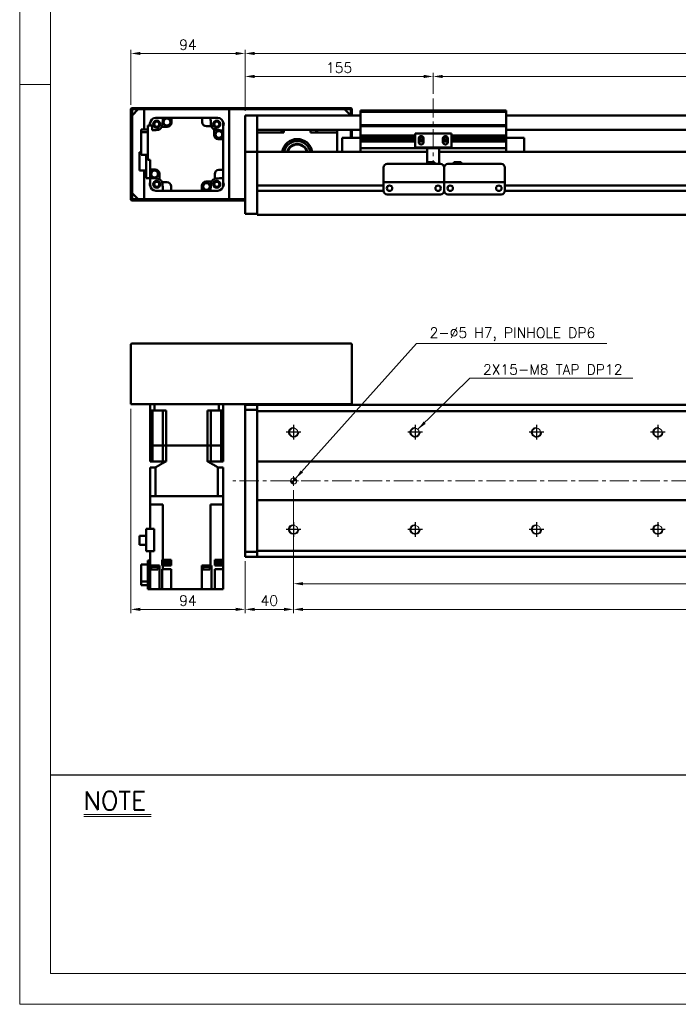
# Model space of a CAD drawing. Header units: millimetres. Extents: x 46891 to 50687, y 6223 to 10043.
# Tile 1 of 6: x 48547 to 49089, y 8529 to 9339. Entities that reach past the tile are written whole.
import ezdxf

# ---------------------------------------------------------------- set-up
doc = ezdxf.new("R2010")
doc.units = ezdxf.units.MM
doc.header["$LTSCALE"] = 0.5
doc.linetypes.add('CENTER', pattern=[50.8, 31.75, -6.35, 6.35, -6.35])
doc.layers.get('0').update_dxf_attribs({"lineweight": 20})
for name, color, linetype, lineweight in [('1', 1, 'CENTER', 13), ('4', 4, 'Continuous', 13), ('외형선(ISO)', 7, 'Continuous', 50)]:
    doc.layers.add(name, color=color, linetype=linetype, lineweight=lineweight)
for name, color, linetype in [('3', 3, 'Continuous'), ('C', 1, 'CENTER'), ('DIM', 4, 'Continuous')]:
    doc.layers.add(name, color=color, linetype=linetype)
doc.styles.add('DSR TEXT', font='romans.shx', dxfattribs={"bigfont": 'whgtxt.shx'})
doc.styles.get("Standard").update_dxf_attribs({"font": 'romans.shx', "bigfont": 'whgtxt.shx'})
doc.dimstyles.new('DSR', dxfattribs={"dimscale": 2, "dimtxt": 3, "dimasz": 3, "dimexe": 0.5, "dimexo": 0.5, "dimgap": 0.5, "dimtad": 1, "dimdsep": 46, "dimtxsty": 'Standard', "dimcen": 2.5, "dimclrd": 4, "dimclre": 4, "dimclrt": 2, "dimadec": 0, "dimazin": 2, "dimtfac": 1, "dimtmove": 0, "dimatfit": 3, "dimfxl": 0, "dimlwd": -1, "dimlwe": -1, "dimarcsym": 0})

# ---------------------------------------------------------------- blocks, each defined once
blk = doc.blocks.new('A$C13F00394')
for p, q in [((-202.34, 25.67), (-191.42, 25.67)), ((-202.34, 25.3), (-191.42, 25.3))]:
    blk.add_line(p, q)
at = {"layer": '3'}
blk.add_line((0, 32), (-207.68, 32), dxfattribs=at)
at = {"layer": '4', "color": 0, "style": 'DSR TEXT'}
blk.add_text('NOTE', height=3, dxfattribs=at).set_placement((-202.39, 26.38))
blk = doc.blocks.new('A$C1C1952E1')
at = {"color": 1}
blk.add_lwpolyline([(0, 0), (420, 0), (420, 297), (0, 297)], close=True, dxfattribs=at)
at = {"color": 3}
blk.add_lwpolyline([(5, 5), (415, 5), (415, 292), (5, 292)], close=True, dxfattribs=at)
blk = doc.blocks.new('*D84')
at = {"color": 1, "linetype": 'ByBlock'}
for p, q in [((48732.25, 9264.16), (48732.25, 9295.56)), ((48887.25, 9278.16), (48887.25, 9295.56)), ((48740.05, 9292.56), (48879.45, 9292.56))]:
    blk.add_line(p, q, dxfattribs=at)
at = {"color": 1}
for points in [[(48740.05, 9293.86), (48740.05, 9291.26), (48732.25, 9292.56)], [(48879.45, 9293.86), (48879.45, 9291.26), (48887.25, 9292.56)]]:
    blk.add_solid(points, dxfattribs=at)
at = {"layer": 'Defpoints', "color": 0}
for p in [(48887.25, 9292.56), (48887.25, 9274.56), (48732.25, 9260.56)]:
    blk.add_point(p, dxfattribs=at)
at = {"color": 3, "insert": (48809.75, 9299.76), "char_height": 8.4, "attachment_point": 5, "style": 'DSR TEXT'}
blk.add_mtext('155', dxfattribs=at)
blk = doc.blocks.new('*D85')
at = {"color": 1, "linetype": 'ByBlock'}
for p, q in [((48887.25, 9278.16), (48887.25, 9295.56)), ((50087.25, 9278.16), (50087.25, 9295.56)), ((48895.05, 9292.56), (50079.45, 9292.56))]:
    blk.add_line(p, q, dxfattribs=at)
at = {"color": 1}
for points in [[(48895.05, 9293.86), (48895.05, 9291.26), (48887.25, 9292.56)], [(50079.45, 9293.86), (50079.45, 9291.26), (50087.25, 9292.56)]]:
    blk.add_solid(points, dxfattribs=at)
at = {"layer": 'Defpoints', "color": 0}
for p in [(50087.25, 9292.56), (48887.25, 9274.56), (50087.25, 9274.56)]:
    blk.add_point(p, dxfattribs=at)
at = {"color": 3, "insert": (49487.25, 9299.76), "char_height": 8.4, "attachment_point": 5, "style": 'DSR TEXT'}
blk.add_mtext('STROKE : 1200', dxfattribs=at)
blk = doc.blocks.new('*D83')
at = {"color": 1, "linetype": 'ByBlock'}
for p, q in [((48732.25, 9264.16), (48732.25, 9314.5)), ((50224.45, 9311.5), (48740.05, 9311.5)), ((50232.25, 9264.16), (50232.25, 9314.5))]:
    blk.add_line(p, q, dxfattribs=at)
at = {"color": 1}
for points in [[(48740.05, 9312.8), (48740.05, 9310.2), (48732.25, 9311.5)], [(50224.45, 9312.8), (50224.45, 9310.2), (50232.25, 9311.5)]]:
    blk.add_solid(points, dxfattribs=at)
at = {"layer": 'Defpoints', "color": 0}
for p in [(48732.25, 9311.5), (48732.25, 9260.56), (50232.25, 9260.56)]:
    blk.add_point(p, dxfattribs=at)
at = {"color": 3, "insert": (49482.25, 9318.7), "char_height": 8.4, "attachment_point": 5, "style": 'DSR TEXT'}
blk.add_mtext('1500', dxfattribs=at)
blk = doc.blocks.new('*D87')
at = {"color": 1, "linetype": 'ByBlock'}
for p, q in [((48638.25, 9269.16), (48638.25, 9314.5)), ((48724.45, 9311.5), (48646.05, 9311.5)), ((48732.25, 9264.16), (48732.25, 9314.5))]:
    blk.add_line(p, q, dxfattribs=at)
at = {"color": 1}
for points in [[(48646.05, 9312.8), (48646.05, 9310.2), (48638.25, 9311.5)], [(48724.45, 9312.8), (48724.45, 9310.2), (48732.25, 9311.5)]]:
    blk.add_solid(points, dxfattribs=at)
at = {"layer": 'Defpoints', "color": 0}
for p in [(48638.25, 9311.5), (48638.25, 9265.56), (48732.25, 9260.56)]:
    blk.add_point(p, dxfattribs=at)
at = {"color": 3, "insert": (48685.25, 9318.7), "char_height": 8.4, "attachment_point": 5, "style": 'DSR TEXT'}
blk.add_mtext('94', dxfattribs=at)
blk = doc.blocks.new('A$C33E56CC6')
h = blk.add_hatch()
h.set_pattern_fill('ANSI31', color=256, style=0)
h.set_pattern_definition([(45, (-7065.45672, -6508.5399), (-0.0883883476, 0.0883883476), [])])
h.paths.add_polyline_path([(4, 6.5, 0.414214), (1.5, 4), (4, 4)])
h.paths.add_polyline_path([(6.5, 4), (4, 4), (4, 1.5, 0.414214)])
blk.add_circle((4, 4), 2.5)
at = {"layer": '1'}
for p, q in [((0, 4), (8, 4)), ((4, 0), (4, 8))]:
    blk.add_line(p, q, dxfattribs=at)
blk = doc.blocks.new('tap8')
blk.add_circle((0, 0), 3.4)
at = {"layer": 'C', "color": 1, "linetype": 'CENTER'}
for p, q in [((-6.05, 0), (6.05, 0)), ((0, -6.05), (0, 6.05))]:
    blk.add_line(p, q, dxfattribs=at)
at = {"layer": 'DIM', "color": 3}
blk.add_arc((0, 0), 4, 263.84551, 189.43144, dxfattribs=at)
blk = doc.blocks.new('*D90')
at = {"color": 1, "linetype": 'ByBlock'}
for p, q in [((48772.25, 8952.15), (48772.25, 8872.13)), ((50172.25, 8952.15), (50172.25, 8872.13)), ((48780.05, 8875.13), (50164.45, 8875.13))]:
    blk.add_line(p, q, dxfattribs=at)
at = {"color": 1}
for points in [[(48780.05, 8876.43), (48780.05, 8873.83), (48772.25, 8875.13)], [(50164.45, 8876.43), (50164.45, 8873.83), (50172.25, 8875.13)]]:
    blk.add_solid(points, dxfattribs=at)
at = {"layer": 'Defpoints', "color": 0}
for p in [(48772.25, 8955.75), (50172.25, 8955.75), (50172.25, 8875.13)]:
    blk.add_point(p, dxfattribs=at)
at = {"color": 3, "insert": (49472.25, 8882.33), "char_height": 8.4, "attachment_point": 5, "style": 'DSR TEXT'}
blk.add_mtext('1400%%P0.02', dxfattribs=at)
blk = doc.blocks.new('*D91')
at = {"color": 1, "linetype": 'ByBlock'}
for p, q in [((48772.25, 8908.54), (48772.25, 8851.01)), ((50172.25, 8908.54), (50172.25, 8851.01)), ((48780.05, 8854.01), (50164.45, 8854.01))]:
    blk.add_line(p, q, dxfattribs=at)
at = {"color": 1}
for points in [[(48780.05, 8855.31), (48780.05, 8852.71), (48772.25, 8854.01)], [(50164.45, 8855.31), (50164.45, 8852.71), (50172.25, 8854.01)]]:
    blk.add_solid(points, dxfattribs=at)
at = {"layer": 'Defpoints', "color": 0}
for p in [(48772.25, 8912.14), (50172.25, 8912.14), (50172.25, 8854.01)]:
    blk.add_point(p, dxfattribs=at)
at = {"color": 3, "insert": (49472.25, 8861.21), "char_height": 8.4, "attachment_point": 5, "style": 'DSR TEXT'}
blk.add_mtext('14X100PITCH=1400', dxfattribs=at)
blk = doc.blocks.new('*D93')
at = {"color": 1, "linetype": 'ByBlock'}
for p, q in [((48772.25, 8952.15), (48772.25, 8851.01)), ((48732.25, 8893.65), (48732.25, 8851.01)), ((48764.45, 8854.01), (48740.05, 8854.01))]:
    blk.add_line(p, q, dxfattribs=at)
at = {"color": 1}
for points in [[(48740.05, 8855.31), (48740.05, 8852.71), (48732.25, 8854.01)], [(48764.45, 8855.31), (48764.45, 8852.71), (48772.25, 8854.01)]]:
    blk.add_solid(points, dxfattribs=at)
at = {"layer": 'Defpoints', "color": 0}
for p in [(48772.25, 8955.75), (48732.25, 8897.25), (48732.25, 8854.01)]:
    blk.add_point(p, dxfattribs=at)
at = {"color": 3, "insert": (48752.25, 8861.21), "char_height": 8.4, "attachment_point": 5, "style": 'DSR TEXT'}
blk.add_mtext('40', dxfattribs=at)
blk = doc.blocks.new('*D95')
at = {"color": 1, "linetype": 'ByBlock'}
for p, q in [((48638.25, 9019.15), (48638.25, 8851.01)), ((48732.25, 8893.65), (48732.25, 8851.01)), ((48724.45, 8854.01), (48646.05, 8854.01))]:
    blk.add_line(p, q, dxfattribs=at)
at = {"color": 1}
for points in [[(48646.05, 8855.31), (48646.05, 8852.71), (48638.25, 8854.01)], [(48724.45, 8855.31), (48724.45, 8852.71), (48732.25, 8854.01)]]:
    blk.add_solid(points, dxfattribs=at)
at = {"layer": 'Defpoints', "color": 0}
for p in [(48638.25, 9022.75), (48732.25, 8897.25), (48638.25, 8854.01)]:
    blk.add_point(p, dxfattribs=at)
at = {"color": 3, "insert": (48685.25, 8861.21), "char_height": 8.4, "attachment_point": 5, "style": 'DSR TEXT'}
blk.add_mtext('94', dxfattribs=at)

msp = doc.modelspace()

# ---------------------------------------------------------------- linework, layer by layer
at = {"color": 1}
msp.add_line((48572.15392, 9285.82874), (48546.67132, 9285.82874), dxfattribs=at)
at = {"layer": '1'}
for p, q in [((48887.25224, 9274.55564), (48887.25224, 9220.55564)), ((50242.25224, 8959.74981), (48722.25224, 8959.74981))]:
    msp.add_line(p, q, dxfattribs=at)
at = {"layer": '외형선(ISO)'}
for p, q in [((48638.25224, 9265.55564), (48638.25224, 9257.55564)), ((48819.25224, 9266.55564), (48639.25224, 9266.55564)), ((48639.25224, 9260.55564), (48644.25224, 9265.55564)), ((48639.25224, 9257.55564), (48639.25224, 9265.05564)), ((48639.75224, 9265.55564), (48818.75224, 9265.55564)), ((48649.25224, 9265.55564), (48644.25224, 9265.55564)), ((48649.25224, 9249.03372), (48649.25224, 9265.55564)), ((48719.25224, 9265.55564), (48719.25224, 9191.55564)), ((48814.25224, 9265.55564), (48719.25224, 9265.55564)), ((48814.25224, 9265.55564), (48819.25224, 9260.55564)), ((48819.25224, 9265.05564), (48819.25224, 9260.55564)), ((48820.25224, 9260.55564), (48820.25224, 9265.55564)), ((48827.25224, 9263.55564), (48827.25224, 9264.55564)), ((48947.25224, 9264.55564), (48827.25224, 9264.55564)), ((48827.25224, 9252.55564), (48827.25224, 9263.55564)), ((48827.25224, 9263.55564), (48947.25224, 9263.55564)), ((48947.25224, 9264.55564), (48947.25224, 9263.55564)), ((48947.25224, 9263.55564), (48947.25224, 9252.55564)), ((48638.25224, 9257.55564), (48639.25224, 9257.55564)), ((48638.25224, 9253.55564), (48638.25224, 9257.55564)), ((48639.25224, 9253.55564), (48638.25224, 9253.55564)), ((48638.25224, 9253.55564), (48638.25224, 9203.55564)), ((48639.25224, 9260.55564), (48639.25224, 9196.55564)), ((48639.25224, 9203.55564), (48639.25224, 9253.55564)), ((48654.25224, 9254.25097), (48654.25224, 9254.05564)), ((48654.25224, 9252.25564), (48654.25224, 9254.05564)), ((48658.75224, 9258.55564), (48658.55691, 9258.55564)), ((48658.75224, 9258.55564), (48664.69288, 9258.55564)), ((48664.69288, 9258.55564), (48671.75224, 9258.55564)), ((48697.05224, 9258.55564), (48671.75224, 9258.55564)), ((48671.75224, 9258.55564), (48671.75224, 9254.55564)), ((48697.05224, 9255.05564), (48697.05224, 9258.55564)), ((48697.05224, 9258.55564), (48703.81161, 9258.55564)), ((48703.81161, 9258.55564), (48709.75224, 9258.55564)), ((48709.94757, 9258.55564), (48709.75224, 9258.55564)), ((48714.25224, 9254.05564), (48714.25224, 9254.25097)), ((48714.25224, 9254.05564), (48714.25224, 9248.11501)), ((48732.25224, 9260.55564), (48732.25224, 9258.55564)), ((48742.25224, 9260.55564), (48732.25224, 9260.55564)), ((48732.25224, 9257.77112), (48732.25224, 9258.55564)), ((48732.25224, 9257.27241), (48732.25224, 9257.77112)), ((48732.25224, 9257.27241), (48732.25224, 9256.20393)), ((48732.25224, 9256.20393), (48732.25224, 9253.21813)), ((48742.25224, 9258.55564), (48742.25224, 9260.55564)), ((48742.25224, 9260.55564), (48827.25224, 9260.55564)), ((48742.25224, 9260.55564), (48742.25224, 9258.55564)), ((48742.25224, 9258.55564), (48742.25224, 9257.77112)), ((48742.25224, 9257.77112), (48742.25224, 9258.55564)), ((48742.25224, 9257.77112), (48742.25224, 9257.27241)), ((48742.25224, 9257.27241), (48742.25224, 9257.77112)), ((48742.25224, 9256.20393), (48742.25224, 9257.27241)), ((48742.25224, 9257.27241), (48742.25224, 9256.20393)), ((48742.25224, 9253.21813), (48742.25224, 9256.20393)), ((48742.25224, 9256.20393), (48742.25224, 9253.21813)), ((48947.25224, 9260.55564), (50222.25224, 9260.55564)), ((48652.25224, 9249.03372), (48646.75224, 9249.03372)), ((48646.75224, 9249.03372), (48646.75224, 9246.84364)), ((48646.75224, 9246.84364), (48652.25224, 9246.84364)), ((48646.75224, 9246.84364), (48646.75224, 9228.07756)), ((48655.75224, 9252.25564), (48652.25224, 9252.25564)), ((48652.25224, 9252.25564), (48652.25224, 9223.85564)), ((48655.75224, 9248.23081), (48655.75224, 9252.25564)), ((48668.25224, 9251.05564), (48663.74417, 9251.05564)), ((48704.53087, 9251.55564), (48700.55224, 9251.55564)), ((48706.75224, 9244.55564), (48706.75224, 9249.06372)), ((48714.25224, 9241.05564), (48714.25224, 9248.11501)), ((48732.25224, 9244.65382), (48732.25224, 9253.21813)), ((48742.25224, 9253.21813), (48742.25224, 9244.65382)), ((48742.25224, 9249.05564), (48742.25224, 9253.21813)), ((48742.25224, 9248.55564), (48827.25224, 9248.55564)), ((48764.25224, 9246.55564), (48742.25224, 9246.55564)), ((48762.25224, 9248.55564), (48762.25224, 9246.55564)), ((48764.25224, 9248.55564), (48764.25224, 9246.55564)), ((48786.25224, 9246.55564), (48786.25224, 9248.55564)), ((48808.25224, 9246.55564), (48786.25224, 9246.55564)), ((48808.25224, 9248.55564), (48808.25224, 9246.55564)), ((48808.25224, 9230.55564), (48808.25224, 9246.55564)), ((48819.25224, 9242.05564), (48819.25224, 9248.55564)), ((48819.25224, 9248.55564), (48819.25224, 9242.05564)), ((48820.25224, 9242.05564), (48820.25224, 9248.55564)), ((48827.25224, 9251.55564), (48827.25224, 9252.55564)), ((48827.25224, 9252.55564), (48947.25224, 9252.55564)), ((48827.25224, 9250.55564), (48827.25224, 9251.55564)), ((48827.25224, 9251.55564), (48947.25224, 9251.55564)), ((48827.25224, 9244.05564), (48827.25224, 9250.55564)), ((48902.25224, 9245.55564), (48872.25224, 9245.55564)), ((48872.25224, 9234.15564), (48872.25224, 9245.55564)), ((48902.25224, 9245.55564), (48902.25224, 9234.15564)), ((48947.25224, 9252.55564), (48947.25224, 9251.55564)), ((48947.25224, 9251.55564), (48947.25224, 9250.55564)), ((48947.25224, 9250.55564), (48947.25224, 9244.05564)), ((48947.25224, 9248.55564), (50222.25224, 9248.55564)), ((48714.25224, 9241.05564), (48710.25224, 9241.05564)), ((48714.25224, 9215.75564), (48714.25224, 9241.05564)), ((48732.25224, 9242.55853), (48732.25224, 9244.65382)), ((48732.25224, 9231.13658), (48732.25224, 9242.55853)), ((48742.25224, 9244.65382), (48742.25224, 9242.55853)), ((48742.25224, 9242.55853), (48742.25224, 9231.13658)), ((48812.25224, 9242.05564), (48812.25224, 9230.55564)), ((48827.25224, 9242.05564), (48812.25224, 9242.05564)), ((48827.25224, 9243.55564), (48827.25224, 9244.05564)), ((48827.25224, 9244.05564), (48872.25224, 9244.05564)), ((48827.25224, 9243.05564), (48827.25224, 9243.55564)), ((48827.25224, 9243.55564), (48872.25224, 9243.55564)), ((48827.25224, 9242.05564), (48827.25224, 9243.05564)), ((48827.25224, 9243.05564), (48872.25224, 9243.05564)), ((48827.25224, 9241.55564), (48827.25224, 9242.05564)), ((48827.25224, 9242.05564), (48872.25224, 9242.05564)), ((48827.25224, 9241.05564), (48827.25224, 9241.55564)), ((48827.25224, 9241.55564), (48872.25224, 9241.55564)), ((48827.25224, 9240.05564), (48827.25224, 9241.05564)), ((48827.25224, 9241.05564), (48872.25224, 9241.05564)), ((48827.25224, 9239.55564), (48827.25224, 9240.05564)), ((48827.25224, 9240.05564), (48872.25224, 9240.05564)), ((48827.25224, 9239.05564), (48827.25224, 9239.55564)), ((48827.25224, 9239.55564), (48872.25224, 9239.55564)), ((48827.25224, 9234.55564), (48827.25224, 9239.05564)), ((48827.25224, 9239.05564), (48872.25224, 9239.05564)), ((48875.25224, 9241.55564), (48876.02274, 9241.55564)), ((48875.25224, 9238.55564), (48875.25224, 9241.55564)), ((48875.25224, 9241.55564), (48876.02274, 9241.55564)), ((48875.25224, 9241.05564), (48876.129, 9241.05564)), ((48875.25224, 9241.05564), (48876.129, 9241.05564)), ((48875.25224, 9240.05564), (48879.25224, 9240.05564)), ((48875.25224, 9240.05564), (48879.25224, 9240.05564)), ((48875.25224, 9239.55564), (48879.25224, 9239.55564)), ((48875.25224, 9239.55564), (48879.25224, 9239.55564)), ((48875.25224, 9239.05564), (48879.25224, 9239.05564)), ((48875.25224, 9239.05564), (48879.25224, 9239.05564)), ((48875.31575, 9242.05564), (48876.129, 9242.05564)), ((48875.92937, 9243.05564), (48878.57512, 9243.05564)), ((48878.37549, 9242.05564), (48879.18874, 9242.05564)), ((48878.37549, 9241.05564), (48879.25224, 9241.05564)), ((48878.48174, 9241.55564), (48879.25224, 9241.55564)), ((48879.25224, 9241.55564), (48879.25224, 9238.55564)), ((48895.25224, 9241.55564), (48896.02274, 9241.55564)), ((48895.25224, 9238.55564), (48895.25224, 9241.55564)), ((48895.25224, 9241.05564), (48896.129, 9241.05564)), ((48895.25224, 9240.05564), (48899.25224, 9240.05564)), ((48895.25224, 9240.05564), (48899.25224, 9240.05564)), ((48895.25224, 9239.55564), (48899.25224, 9239.55564)), ((48895.25224, 9239.55564), (48899.25224, 9239.55564)), ((48895.25224, 9239.05564), (48899.25224, 9239.05564)), ((48895.25224, 9239.05564), (48899.25224, 9239.05564)), ((48895.31575, 9242.05564), (48896.129, 9242.05564)), ((48895.92937, 9243.05564), (48898.57512, 9243.05564)), ((48898.37549, 9242.05564), (48899.18874, 9242.05564)), ((48898.37549, 9241.05564), (48899.25224, 9241.05564)), ((48898.37549, 9241.05564), (48899.25224, 9241.05564)), ((48898.48174, 9241.55564), (48899.25224, 9241.55564)), ((48898.48174, 9241.55564), (48899.25224, 9241.55564)), ((48899.25224, 9241.55564), (48899.25224, 9238.55564)), ((48902.25224, 9244.05564), (48947.25224, 9244.05564)), ((48902.25224, 9243.55564), (48947.25224, 9243.55564)), ((48902.25224, 9243.05564), (48947.25224, 9243.05564)), ((48902.25224, 9242.05564), (48947.25224, 9242.05564)), ((48902.25224, 9241.55564), (48947.25224, 9241.55564)), ((48902.25224, 9241.05564), (48947.25224, 9241.05564)), ((48902.25224, 9240.05564), (48947.25224, 9240.05564)), ((48902.25224, 9239.55564), (48947.25224, 9239.55564)), ((48902.25224, 9239.05564), (48947.25224, 9239.05564)), ((48947.25224, 9244.05564), (48947.25224, 9243.55564)), ((48947.25224, 9243.55564), (48947.25224, 9243.05564)), ((48947.25224, 9243.05564), (48947.25224, 9242.05564)), ((48947.25224, 9242.05564), (48962.25224, 9242.05564)), ((48947.25224, 9242.05564), (48947.25224, 9241.55564)), ((48947.25224, 9241.55564), (48947.25224, 9241.05564)), ((48947.25224, 9241.05564), (48947.25224, 9240.05564)), ((48947.25224, 9240.05564), (48947.25224, 9239.55564)), ((48947.25224, 9239.55564), (48947.25224, 9239.05564)), ((48947.25224, 9239.05564), (48947.25224, 9234.55564)), ((48962.25224, 9230.55564), (48962.25224, 9242.05564)), ((48645.45224, 9230.20564), (48646.75224, 9230.20564)), ((48645.45224, 9230.20564), (48645.45224, 9215.10564)), ((48732.25224, 9230.55564), (48732.25224, 9231.13658)), ((48732.25224, 9230.55564), (48732.25224, 9227.55564)), ((48742.25224, 9230.55564), (48732.25224, 9230.55564)), ((48742.25224, 9231.13658), (48742.25224, 9230.55564)), ((48742.25224, 9230.55564), (48742.25224, 9227.55564)), ((48742.25224, 9227.55564), (48742.25224, 9230.55564)), ((48882.25224, 9230.55564), (48742.25224, 9230.55564)), ((48827.25224, 9234.55564), (48827.25224, 9233.55564)), ((48827.25224, 9230.55564), (48827.25224, 9233.55564)), ((48827.25224, 9233.55564), (48947.25224, 9233.55564)), ((48882.25224, 9234.15564), (48872.25224, 9234.15564)), ((48882.25224, 9234.65564), (48882.25224, 9234.15564)), ((48892.25224, 9234.15564), (48882.25224, 9234.15564)), ((48882.25224, 9232.05564), (48882.25224, 9234.15564)), ((48882.25224, 9232.05564), (48882.25224, 9222.05579)), ((48892.25224, 9234.15564), (48892.25224, 9234.65564)), ((48902.25224, 9234.15564), (48892.25224, 9234.15564)), ((48892.25224, 9234.15564), (48892.25224, 9232.05564)), ((48892.25224, 9220.5558), (48892.25224, 9232.05564)), ((50222.25224, 9230.55564), (48892.25224, 9230.55564)), ((48947.25224, 9233.55564), (48947.25224, 9234.55564)), ((48947.25224, 9233.55564), (48947.25224, 9230.55564)), ((48646.75224, 9228.07756), (48652.25224, 9228.07756)), ((48650.85224, 9228.07756), (48650.85224, 9208.75564)), ((48652.25224, 9223.85564), (48654.25224, 9223.85564)), ((48654.25224, 9223.85564), (48654.25224, 9216.05564)), ((48732.25224, 9184.79828), (48732.25224, 9227.55564)), ((48742.25224, 9203.00564), (48742.25224, 9227.55564)), ((48742.25224, 9227.55564), (48742.25224, 9184.79828)), ((48882.25224, 9222.05579), (48882.25224, 9220.5558)), ((48882.25224, 9222.05579), (48888.25224, 9222.05579)), ((48882.25224, 9222.05579), (48882.25224, 9220.5558)), ((48888.25224, 9222.05579), (48888.25224, 9220.5558)), ((48910.25224, 9222.05579), (48904.25224, 9222.05579)), ((48904.25224, 9220.5558), (48904.25224, 9222.05579)), ((48910.25224, 9220.5558), (48910.25224, 9222.05579)), ((48645.45224, 9215.10564), (48650.85224, 9215.10564)), ((48649.25224, 9191.55564), (48649.25224, 9215.10564)), ((48654.25224, 9216.05564), (48658.25224, 9216.05564)), ((48654.25224, 9216.05564), (48654.25224, 9208.99627)), ((48710.75224, 9215.75564), (48714.25224, 9215.75564)), ((48714.25224, 9208.99627), (48714.25224, 9215.75564)), ((48846.25224, 9207.5558), (48846.25224, 9217.5558)), ((48849.25224, 9220.5558), (48893.25224, 9220.5558)), ((48896.25224, 9217.5558), (48896.25224, 9207.5558)), ((48896.25224, 9207.5558), (48896.25224, 9217.5558)), ((48899.25224, 9220.5558), (48943.25224, 9220.5558)), ((48946.25224, 9217.5558), (48946.25224, 9207.5558)), ((48650.85224, 9208.75564), (48657.46357, 9208.75564)), ((48654.25224, 9203.05564), (48654.25224, 9208.75564)), ((48661.75224, 9212.55564), (48661.75224, 9208.04756)), ((48663.97362, 9205.55564), (48667.95224, 9205.55564)), ((48700.25224, 9206.05564), (48704.76032, 9206.05564)), ((48707.25224, 9208.27702), (48707.25224, 9212.25564)), ((48714.25224, 9203.05564), (48714.25224, 9208.99627)), ((48846.25224, 9207.5558), (48846.25224, 9205.55579)), ((48846.25224, 9205.55577), (48846.25224, 9205.55579)), ((48846.25224, 9205.55579), (48896.25224, 9205.55579)), ((48846.25224, 9205.05576), (48846.25224, 9205.55577)), ((48846.25224, 9205.55577), (48849.02274, 9205.55577)), ((48846.25224, 9198.55576), (48846.25224, 9205.05576)), ((48851.48174, 9205.55577), (48853.75224, 9205.55577)), ((48858.75224, 9205.55577), (48883.75224, 9205.55577)), ((48888.75224, 9205.55577), (48891.02274, 9205.55577)), ((48893.48174, 9205.55577), (48896.25224, 9205.55577)), ((48896.25224, 9205.55579), (48896.25224, 9207.5558)), ((48896.25224, 9207.5558), (48896.25224, 9205.55579)), ((48896.25224, 9205.55579), (48896.25224, 9205.55577)), ((48896.25224, 9205.55577), (48896.25224, 9205.55579)), ((48896.25224, 9205.55579), (48946.25224, 9205.55579)), ((48896.25224, 9205.55577), (48896.25224, 9205.05576)), ((48896.25224, 9205.05576), (48896.25224, 9205.55577)), ((48896.25224, 9205.55577), (48899.02274, 9205.55577)), ((48896.25224, 9205.05576), (48896.25224, 9198.55576)), ((48896.25224, 9198.55576), (48896.25224, 9205.05576)), ((48901.48174, 9205.55577), (48903.75224, 9205.55577)), ((48908.75224, 9205.55577), (48933.75224, 9205.55577)), ((48938.75224, 9205.55577), (48941.02274, 9205.55577)), ((48943.48174, 9205.55577), (48946.25224, 9205.55577)), ((48946.25224, 9205.55579), (48946.25224, 9207.5558)), ((48946.25224, 9205.55579), (48946.25224, 9205.55577)), ((48946.25224, 9205.55577), (48946.25224, 9205.05576)), ((48946.25224, 9205.05576), (48946.25224, 9198.55576)), ((48638.25224, 9203.55564), (48639.25224, 9203.55564)), ((48638.25224, 9199.55564), (48638.25224, 9203.55564)), ((48639.25224, 9199.55564), (48638.25224, 9199.55564)), ((48638.25224, 9199.55564), (48638.25224, 9191.55564)), ((48639.25224, 9192.05564), (48639.25224, 9199.55564)), ((48654.25224, 9203.05564), (48654.25224, 9202.86031)), ((48658.55691, 9198.55564), (48658.75224, 9198.55564)), ((48664.69288, 9198.55564), (48658.75224, 9198.55564)), ((48664.69288, 9198.55564), (48671.45224, 9198.55564)), ((48671.45224, 9202.05564), (48671.45224, 9198.55564)), ((48671.45224, 9198.55564), (48696.75224, 9198.55564)), ((48696.75224, 9198.55564), (48696.75224, 9202.55564)), ((48703.81161, 9198.55564), (48696.75224, 9198.55564)), ((48703.81161, 9198.55564), (48709.75224, 9198.55564)), ((48709.75224, 9198.55564), (48709.94757, 9198.55564)), ((48714.25224, 9202.86031), (48714.25224, 9203.05564)), ((48846.25224, 9202.80564), (48742.25224, 9202.80564)), ((48846.26269, 9198.30564), (48742.25224, 9198.30564)), ((48742.25224, 9184.79828), (48742.25224, 9198.10564)), ((48851.27558, 9202.80564), (48851.22891, 9202.80564)), ((48891.27558, 9202.80564), (48891.22891, 9202.80564)), ((48896.26269, 9198.30564), (48896.2418, 9198.30564)), ((48901.27558, 9202.80564), (48901.22891, 9202.80564)), ((48901.27558, 9202.80564), (48901.22891, 9202.80564)), ((48941.27558, 9202.80564), (48941.22891, 9202.80564)), ((48941.27558, 9202.80564), (48941.22891, 9202.80564)), ((50050.26269, 9198.30564), (48946.2418, 9198.30564)), ((50050.26269, 9198.30564), (48946.2418, 9198.30564)), ((50050.25224, 9202.80564), (48946.25224, 9202.80564)), ((50050.25224, 9202.80564), (48946.25224, 9202.80564)), ((48644.25224, 9191.55564), (48639.25224, 9196.55564)), ((48639.25224, 9190.55564), (48732.25224, 9190.55564)), ((48732.25224, 9191.55564), (48639.75224, 9191.55564)), ((48644.25224, 9191.55564), (48649.25224, 9191.55564)), ((48719.25224, 9191.55564), (48732.25224, 9191.55564)), ((48849.25224, 9195.55576), (48893.25224, 9195.55576)), ((48899.25224, 9195.55576), (48943.25224, 9195.55576)), ((48732.25224, 9184.79828), (48732.25224, 9182.67696)), ((48732.25224, 9179.55564), (48732.25224, 9182.67696)), ((48742.25224, 9184.79828), (48742.25224, 9182.67696)), ((48742.25224, 9182.67696), (48742.25224, 9184.79828)), ((48742.25224, 9178.55564), (48742.25224, 9182.67696)), ((48742.25224, 9182.67696), (48742.25224, 9179.55564)), ((48742.25224, 9179.55564), (48732.25224, 9179.55564)), ((48742.25224, 9178.55564), (50222.25224, 9178.55564)), ((48638.25224, 9022.74981), (48638.25224, 9071.74981)), ((48639.25224, 9072.74981), (48819.25224, 9072.74981)), ((48820.25224, 9071.74981), (48820.25224, 9022.74981)), ((48638.25224, 9022.74981), (48639.25224, 9022.74981)), ((48639.25224, 9022.74981), (48819.25224, 9022.74981)), ((48654.25224, 9022.74981), (48654.25224, 9017.74981)), ((48657.79473, 9022.74981), (48657.79473, 9017.74981)), ((48710.70976, 9022.74981), (48710.70976, 9017.74981)), ((48714.25224, 9022.74981), (48714.25224, 9017.74981)), ((48732.25224, 9021.37113), (48732.25224, 9022.24981)), ((48742.25224, 9022.24981), (48732.25224, 9022.24981)), ((48732.25224, 9021.37113), (48732.25224, 9018.24981)), ((48742.25224, 9021.37113), (48742.25224, 9022.24981)), ((50222.25224, 9022.24981), (48742.25224, 9022.24981)), ((48742.25224, 9022.24981), (48742.25224, 9021.37113)), ((48742.25224, 9021.37113), (48742.25224, 9017.24981)), ((48742.25224, 9018.24981), (48742.25224, 9021.37113)), ((48759.60224, 9022.63481), (48790.90224, 9022.63481)), ((48759.60224, 9022.63481), (48759.60224, 9022.28981)), ((48759.60224, 9022.28981), (48790.90224, 9022.28981)), ((48790.90224, 9022.63481), (48790.90224, 9022.28981)), ((48819.25224, 9022.74981), (48820.25224, 9022.74981)), ((48657.79473, 9017.74981), (48654.25224, 9017.74981)), ((48654.25224, 8988.74981), (48654.25224, 9017.74981)), ((48655.96466, 9017.74981), (48655.96466, 8988.74981)), ((48657.79473, 9017.74981), (48667.21552, 9017.74981)), ((48664.50224, 9017.74981), (48664.50224, 8988.74981)), ((48667.21552, 8988.74981), (48667.21552, 9017.74981)), ((48701.28897, 9017.74981), (48710.70976, 9017.74981)), ((48701.28897, 8988.74981), (48701.28897, 9017.74981)), ((48704.00224, 9017.74981), (48704.00224, 8988.74981)), ((48714.25224, 9017.74981), (48710.70976, 9017.74981)), ((48712.53983, 9017.74981), (48712.53983, 8988.74981)), ((48714.25224, 8988.74981), (48714.25224, 9017.74981)), ((48732.25224, 9018.24981), (48732.25224, 8901.24981)), ((48742.25224, 9018.24981), (48732.25224, 9018.24981)), ((48742.25224, 9017.24981), (48742.25224, 8975.74981)), ((50222.25224, 9017.24981), (48742.25224, 9017.24981)), ((48654.25224, 8988.74981), (48655.96466, 8988.74981)), ((48655.96466, 8988.74981), (48654.25224, 8988.74981)), ((48654.25224, 8988.74981), (48654.25224, 8975.74981)), ((48655.96466, 8988.74981), (48659.50224, 8988.74981)), ((48655.96466, 8988.74981), (48659.50224, 8988.74981)), ((48655.96466, 8988.74981), (48655.96466, 8975.74981)), ((48659.50224, 8988.74981), (48664.50224, 8988.74981)), ((48659.50224, 8988.74981), (48664.50224, 8988.74981)), ((48664.50224, 8988.74981), (48667.21552, 8988.74981)), ((48667.21552, 8988.74981), (48664.50224, 8988.74981)), ((48664.50224, 8988.74981), (48664.50224, 8975.74981)), ((48667.21552, 8988.74981), (48701.28897, 8988.74981)), ((48667.21552, 8988.74981), (48701.28897, 8988.74981)), ((48667.21552, 8988.74981), (48667.21552, 8975.74981)), ((48701.28897, 8988.74981), (48704.00224, 8988.74981)), ((48704.00224, 8988.74981), (48701.28897, 8988.74981)), ((48701.28897, 8988.74981), (48701.28897, 8975.74981)), ((48704.00224, 8988.74981), (48709.00224, 8988.74981)), ((48704.00224, 8988.74981), (48709.00224, 8988.74981)), ((48704.00224, 8988.74981), (48704.00224, 8975.74981)), ((48709.00224, 8988.74981), (48712.53983, 8988.74981)), ((48709.00224, 8988.74981), (48712.53983, 8988.74981)), ((48712.53983, 8988.74981), (48714.25224, 8988.74981)), ((48714.25224, 8988.74981), (48712.53983, 8988.74981)), ((48712.53983, 8988.74981), (48712.53983, 8975.74981)), ((48714.25224, 8988.74981), (48714.25224, 8975.74981)), ((48655.96466, 8975.74981), (48654.25224, 8975.74981)), ((48658.55691, 8970.74981), (48654.25224, 8970.74981)), ((48654.25224, 8970.74981), (48654.25224, 8947.24981)), ((48664.50224, 8975.74981), (48655.96466, 8975.74981)), ((48658.55691, 8970.74981), (48658.55691, 8947.24981)), ((48667.21552, 8975.74981), (48664.50224, 8975.74981)), ((48704.00224, 8975.74981), (48701.28897, 8975.74981)), ((48704.00224, 8975.74981), (48712.53983, 8975.74981)), ((48714.25224, 8970.74981), (48709.94757, 8970.74981)), ((48709.94757, 8970.74981), (48709.94757, 8947.24981)), ((48714.25224, 8975.74981), (48712.53983, 8975.74981)), ((48714.25224, 8970.74981), (48714.25224, 8947.24981)), ((48742.25224, 8975.74981), (48742.25224, 8974.89626)), ((48742.25224, 8975.74981), (50222.25224, 8975.74981)), ((48742.25224, 8974.89626), (48742.25224, 8974.5427)), ((48742.25224, 8974.5427), (48742.25224, 8944.95692)), ((48742.25224, 8944.95692), (48742.25224, 8974.5427)), ((48654.25224, 8940.24981), (48654.25224, 8947.24981)), ((48654.25672, 8947.24981), (48654.25224, 8947.24981)), ((48658.55169, 8947.24981), (48654.25672, 8947.24981)), ((48658.55691, 8947.24981), (48658.55169, 8947.24981)), ((48658.55691, 8947.24981), (48709.94757, 8947.24981)), ((48709.75224, 8947.24981), (48658.75224, 8947.24981)), ((48709.95279, 8947.24981), (48709.94757, 8947.24981)), ((48714.24777, 8947.24981), (48709.95279, 8947.24981)), ((48714.25224, 8947.24981), (48714.24777, 8947.24981)), ((48714.25224, 8947.24981), (48714.25224, 8940.24981)), ((48654.25224, 8940.24981), (48654.25224, 8920.34981)), ((48654.25224, 8940.24981), (48658.75224, 8940.24981)), ((48664.69288, 8940.24981), (48658.75224, 8940.24981)), ((48664.69288, 8940.24981), (48664.69288, 8894.64981)), ((48703.81161, 8940.24981), (48709.75224, 8940.24981)), ((48703.81161, 8940.24981), (48703.81161, 8890.14981)), ((48709.75224, 8940.24981), (48714.25224, 8940.24981)), ((48714.25224, 8940.24981), (48714.25224, 8894.64981)), ((48742.25224, 8944.95692), (48742.25224, 8944.60336)), ((48742.25224, 8944.60336), (48742.25224, 8943.74981)), ((48742.25224, 8943.74981), (48742.25224, 8902.24981)), ((50222.25224, 8943.74981), (48742.25224, 8943.74981)), ((48645.45224, 8907.12481), (48645.45224, 8914.57481)), ((48645.45224, 8914.57481), (48650.85224, 8914.57481)), ((48657.46357, 8920.34981), (48650.85224, 8920.34981)), ((48650.85224, 8920.34981), (48650.85224, 8901.99981)), ((48657.46357, 8901.99981), (48657.46357, 8920.34981)), ((48645.45224, 8907.12481), (48650.85224, 8907.12481)), ((48650.85224, 8901.99981), (48657.46357, 8901.99981)), ((48654.25224, 8890.14981), (48654.25224, 8901.99981)), ((48732.25224, 8901.24981), (48732.25224, 8898.12849)), ((48742.25224, 8901.24981), (48732.25224, 8901.24981)), ((48732.25224, 8897.24981), (48732.25224, 8898.12849)), ((48742.25224, 8897.24981), (48732.25224, 8897.24981)), ((48742.25224, 8902.24981), (48742.25224, 8898.12849)), ((48742.25224, 8902.24981), (50222.25224, 8902.24981)), ((48742.25224, 8898.12849), (48742.25224, 8901.24981)), ((48742.25224, 8897.24981), (48742.25224, 8898.12849)), ((48742.25224, 8898.12849), (48742.25224, 8897.24981)), ((50222.25224, 8897.24981), (48742.25224, 8897.24981)), ((48646.75224, 8877.02212), (48646.75224, 8890.84976)), ((48646.75224, 8890.84976), (48652.25224, 8890.84976)), ((48654.25224, 8894.14981), (48652.25224, 8894.14981)), ((48652.25224, 8870.64981), (48652.25224, 8894.14981)), ((48654.25224, 8894.64981), (48654.21733, 8894.64981)), ((48654.21733, 8894.64981), (48654.21733, 8894.14981)), ((48654.25224, 8870.64981), (48654.25224, 8890.14981)), ((48654.25224, 8890.14981), (48659.81222, 8890.14981)), ((48654.76354, 8890.14981), (48654.76354, 8889.64981)), ((48654.76354, 8889.64981), (48660.76354, 8889.64981)), ((48654.81354, 8889.64981), (48654.81354, 8888.94981)), ((48654.81354, 8888.94981), (48660.71354, 8888.94981)), ((48654.96354, 8888.94981), (48654.96354, 8886.94981)), ((48661.75224, 8890.14981), (48659.81222, 8890.14981)), ((48660.56354, 8888.94981), (48660.56354, 8886.94981)), ((48660.71354, 8889.64981), (48660.71354, 8888.94981)), ((48660.76354, 8890.14981), (48660.76354, 8889.64981)), ((48661.75224, 8870.64981), (48661.75224, 8890.14981)), ((48664.29357, 8894.64981), (48663.97362, 8894.64981)), ((48663.97362, 8890.14981), (48663.97362, 8894.64981)), ((48663.97362, 8890.14981), (48664.29357, 8890.14981)), ((48664.29357, 8894.64981), (48664.69288, 8894.64981)), ((48664.69288, 8890.14981), (48664.29357, 8890.14981)), ((48664.63949, 8894.64981), (48664.63949, 8893.94981)), ((48664.63949, 8893.94981), (48670.53949, 8893.94981)), ((48664.69288, 8894.64981), (48667.13696, 8894.64981)), ((48664.69288, 8887.14981), (48664.69288, 8890.14981)), ((48671.45224, 8890.14981), (48664.69288, 8890.14981)), ((48664.78949, 8893.94981), (48664.78949, 8891.94981)), ((48664.78949, 8891.94981), (48670.38949, 8891.94981)), ((48668.04203, 8894.64981), (48667.13696, 8894.64981)), ((48668.04203, 8894.64981), (48671.45224, 8894.64981)), ((48670.38949, 8893.94981), (48670.38949, 8891.94981)), ((48670.53949, 8894.64981), (48670.53949, 8893.94981)), ((48671.45224, 8894.64981), (48671.45224, 8890.14981)), ((48703.81161, 8890.14981), (48696.75224, 8890.14981)), ((48696.75224, 8890.14981), (48696.75224, 8870.64981)), ((48697.54821, 8890.14981), (48697.54821, 8889.64981)), ((48697.54821, 8889.64981), (48703.54821, 8889.64981)), ((48697.59821, 8889.64981), (48697.59821, 8888.94981)), ((48697.59821, 8888.94981), (48703.49821, 8888.94981)), ((48697.74821, 8888.94981), (48697.74821, 8886.94981)), ((48703.34821, 8888.94981), (48703.34821, 8886.94981)), ((48703.49821, 8889.64981), (48703.49821, 8888.94981)), ((48703.54821, 8890.14981), (48703.54821, 8889.64981)), ((48703.81161, 8890.14981), (48704.21092, 8890.14981)), ((48704.76032, 8890.14981), (48704.21092, 8890.14981)), ((48704.76032, 8890.14981), (48704.76032, 8870.64981)), ((48708.69227, 8894.64981), (48707.25224, 8894.64981)), ((48707.25224, 8894.64981), (48707.25224, 8890.14981)), ((48707.25224, 8890.14981), (48708.69227, 8890.14981)), ((48708.38716, 8894.64981), (48708.38716, 8893.94981)), ((48708.38716, 8893.94981), (48714.28716, 8893.94981)), ((48708.53716, 8893.94981), (48708.53716, 8891.94981)), ((48708.53716, 8891.94981), (48714.13716, 8891.94981)), ((48708.69227, 8894.64981), (48714.25224, 8894.64981)), ((48714.25224, 8890.14981), (48708.69227, 8890.14981)), ((48714.13716, 8893.94981), (48714.13716, 8891.94981)), ((48714.28716, 8894.64981), (48714.25224, 8894.64981)), ((48714.25224, 8890.14981), (48714.25224, 8893.94981)), ((48714.25224, 8890.14981), (48714.25224, 8887.14981)), ((48714.28716, 8894.64981), (48714.28716, 8893.94981)), ((48654.96354, 8886.94981), (48660.56354, 8886.94981)), ((48664.29357, 8887.14981), (48663.97362, 8887.14981)), ((48663.97362, 8870.64981), (48663.97362, 8887.14981)), ((48664.29357, 8887.14981), (48664.69288, 8887.14981)), ((48664.69288, 8887.14981), (48671.45224, 8887.14981)), ((48671.45224, 8870.64981), (48671.45224, 8887.14981)), ((48697.74821, 8886.94981), (48703.34821, 8886.94981)), ((48708.69227, 8887.14981), (48707.25224, 8887.14981)), ((48707.25224, 8887.14981), (48707.25224, 8870.64981)), ((48708.69227, 8887.14981), (48714.25224, 8887.14981)), ((48714.25224, 8870.64981), (48714.25224, 8887.14981)), ((48646.75224, 8874.04986), (48646.75224, 8877.02212)), ((48646.75224, 8877.02212), (48652.25224, 8877.02212)), ((48646.75224, 8874.04986), (48652.25224, 8874.04986)), ((48652.25224, 8870.64981), (48654.25224, 8870.64981)), ((48654.25224, 8870.64981), (48658.25224, 8870.64981)), ((48661.75224, 8870.64981), (48658.25224, 8870.64981)), ((48663.97362, 8870.64981), (48661.75224, 8870.64981)), ((48663.97362, 8870.64981), (48667.95224, 8870.64981)), ((48671.45224, 8870.64981), (48667.95224, 8870.64981)), ((48671.45224, 8870.64981), (48696.75224, 8870.64981)), ((48700.25224, 8870.64981), (48696.75224, 8870.64981)), ((48700.25224, 8870.64981), (48704.76032, 8870.64981)), ((48707.25224, 8870.64981), (48704.76032, 8870.64981)), ((48710.75224, 8870.64981), (48707.25224, 8870.64981)), ((48710.75224, 8870.64981), (48714.25224, 8870.64981))]:
    msp.add_line(p, q, dxfattribs=at)
for centre, radius in [((48659.50351, 9253.30438), 2.9), ((48659.50351, 9253.30438), 2.7), ((48659.50351, 9253.30438), 2.5), ((48659.50351, 9253.30438), 2.1), ((48667.95628, 9255.04435), 3), ((48667.95628, 9255.04435), 2.95), ((48667.95628, 9255.04435), 2.8), ((48709.00098, 9253.30438), 2.9), ((48709.00098, 9253.30438), 2.7), ((48709.00098, 9253.30438), 2.5), ((48709.00098, 9253.30438), 2.1), ((48710.74095, 9244.8516), 3), ((48710.74095, 9244.8516), 2.95), ((48710.74095, 9244.8516), 2.8), ((48657.76354, 9212.25968), 3), ((48657.76354, 9212.25968), 2.95), ((48657.76354, 9212.25968), 2.8), ((48659.50351, 9203.8069), 2.9), ((48659.50351, 9203.8069), 2.7), ((48659.50351, 9203.8069), 2.5), ((48659.50351, 9203.8069), 2.1), ((48700.54821, 9202.06693), 3), ((48700.54821, 9202.06693), 2.95), ((48700.54821, 9202.06693), 2.8), ((48709.00098, 9203.8069), 2.9), ((48709.00098, 9203.8069), 2.7), ((48709.00098, 9203.8069), 2.5), ((48709.00098, 9203.8069), 2.1), ((48851.25224, 9200.55576), 2.25), ((48891.25224, 9200.55576), 2.25), ((48901.25224, 9200.55576), 2.25), ((48941.25224, 9200.55576), 2.25)]:
    msp.add_circle(centre, radius, dxfattribs=at)
for centre, radius, start, end in [((48639.25224, 9265.55564), 1, 90, 180), ((48639.75224, 9265.05564), 0.5, 90, 180), ((48818.75224, 9265.05564), 0.5, 0, 90), ((48819.25224, 9265.55564), 1, 0, 90), ((48656.50351, 9253.30438), 2.75, 141.28612553, 202.41788974), ((48658.75224, 9254.05564), 4.5, 90, 180), ((48684.25224, 9228.55564), 39.5, 139.40961259, 139.41958134), ((48684.25224, 9228.55564), 39.5, 130.58041866, 130.59038741), ((49043.50681, 9228.55564), 380, 175.47193699, 176.31242822), ((48668.25224, 9254.55564), 3.5, 270, 0), ((48700.55224, 9255.05564), 3.5, 180, 270), ((48700.915, 9255.64056), 2.95, 81.17588203, 98.82411797), ((48324.99767, 9228.55564), 380, 3.68757178, 4.52806301), ((48709.75224, 9254.05564), 4.5, 0, 90), ((48684.25224, 9228.55564), 39.5, 49.40961259, 49.41958134), ((48712.00085, 9253.30438), 2.75, 324.95393565, 38.70759762), ((48684.25224, 9228.55564), 39.5, 40.58041866, 40.59038741), ((48684.25224, 8869.30107), 380, 93.68757178, 94.3012223), ((48659.50351, 9253.30438), 4.8, 273.68757178, 332.06387432), ((48659.50351, 9253.30438), 4.8, 332.06387432, 356.31242822), ((48709.00098, 9253.30438), 4.8, 183.68757178, 201.36575753), ((48709.00098, 9253.30438), 4.8, 201.36575753, 242.06387432), ((48709.00098, 9253.30438), 4.8, 242.06387432, 266.31242822), ((48684.25224, 8869.30107), 380, 85.47193699, 86.31242822), ((48791.25224, 9244.55564), 2.4585, 54.43972491, 125.56027509), ((48710.25224, 9244.55564), 3.5, 180, 270), ((48775.25224, 9228.55564), 12.5, 9.20689635, 170.79310365), ((48775.25224, 9228.55564), 10.85, 10.62217737, 169.37782263), ((48877.25224, 9241.55564), 2, 0, 180), ((48877.25224, 9238.55564), 2, 180, 0), ((48877.25224, 9241.55564), 1.2295, 156.00421868, 180), ((48877.25224, 9241.55564), 1.2295, 156.00421868, 180), ((48877.25224, 9241.55564), 1.2295, 180, 203.99578132), ((48877.25224, 9241.55564), 1.2295, 180, 203.99578132), ((48877.25224, 9241.55564), 1.2295, 23.99578132, 156.00421868), ((48877.25224, 9241.55564), 1.2295, 23.99578132, 156.00421868), ((48877.25224, 9241.55564), 1.2295, 203.99578132, 336.00421868), ((48877.25224, 9241.55564), 1.2295, 203.99578132, 336.00421868), ((48877.25224, 9241.55564), 1.2295, 0, 23.99578132), ((48877.25224, 9241.55564), 1.2295, 0, 23.99578132), ((48877.25224, 9241.55564), 1.2295, 336.00421868, 0), ((48877.25224, 9241.55564), 1.2295, 336.00421868, 0), ((48897.25224, 9241.55564), 2, 0, 180), ((48897.25224, 9238.55564), 2, 180, 0), ((48897.25224, 9241.55564), 1.2295, 156.00421868, 180), ((48897.25224, 9241.55564), 1.2295, 156.00421868, 180), ((48897.25224, 9241.55564), 1.2295, 180, 203.99578132), ((48897.25224, 9241.55564), 1.2295, 180, 203.99578132), ((48897.25224, 9241.55564), 1.2295, 23.99578132, 156.00421868), ((48897.25224, 9241.55564), 1.2295, 23.99578132, 156.00421868), ((48897.25224, 9241.55564), 1.2295, 203.99578132, 336.00421868), ((48897.25224, 9241.55564), 1.2295, 203.99578132, 336.00421868), ((48897.25224, 9241.55564), 1.2295, 0, 23.99578132), ((48897.25224, 9241.55564), 1.2295, 0, 23.99578132), ((48897.25224, 9241.55564), 1.2295, 336.00421868, 0), ((48897.25224, 9241.55564), 1.2295, 336.00421868, 0), ((48775.25224, 9228.55564), 8.5, 13.60896082, 166.39103918), ((48775.25224, 9228.55564), 8, 14.47751239, 165.52248761), ((48658.25224, 9212.55564), 3.5, 0, 90), ((48710.75224, 9212.25564), 3.5, 90, 180), ((48849.25224, 9217.5558), 3, 90, 180), ((48893.25224, 9217.5558), 3, 0, 90), ((48899.25224, 9217.5558), 3, 90, 180), ((48943.25224, 9217.5558), 3, 0, 90), ((48656.50351, 9203.8069), 2.75, 144.9489798, 218.71387447), ((48684.25224, 9587.81021), 380, 265.47193699, 266.31242822), ((48659.50351, 9203.8069), 4.8, 62.06387432, 86.31242822), ((48659.50351, 9203.8069), 4.8, 21.36575753, 62.06387432), ((48659.50351, 9203.8069), 4.8, 3.68757178, 21.36575753), ((48667.95224, 9202.05564), 3.5, 0, 90), ((48700.25224, 9202.55564), 3.5, 90, 180), ((48709.00098, 9203.8069), 4.8, 152.06387432, 176.31242822), ((48709.00098, 9203.8069), 4.8, 111.36575753, 152.06387432), ((48709.00098, 9203.8069), 4.8, 93.68757178, 111.36575753), ((48684.25224, 9587.81021), 380, 273.68757178, 274.52806301), ((48712.00098, 9203.8069), 2.75, 321.28612553, 35.0510202), ((48711.33716, 9211.89289), 2.95, 351.17588203, 8.82411797), ((48658.75224, 9203.05564), 4.5, 180, 270), ((48684.25224, 9228.55564), 39.5, 220.58041866, 220.59038741), ((48684.25224, 9228.55564), 39.5, 229.40961259, 229.41958134), ((49043.50681, 9228.55564), 380, 183.68757178, 184.52806301), ((48667.58949, 9201.47072), 2.95, 261.17588203, 278.82411797), ((48324.99767, 9228.55564), 380, 355.47193699, 356.31242822), ((48709.75224, 9203.05564), 4.5, 270, 0), ((48684.25224, 9228.55564), 39.5, 310.58041866, 310.59038741), ((48684.25225, 9228.55564), 39.5, 319.40961259, 319.41958134), ((48849.25224, 9198.55576), 3, 180, 270), ((48893.25224, 9198.55576), 3, 270, 0), ((48899.25224, 9198.55576), 3, 180, 270), ((48943.25224, 9198.55576), 3, 270, 0), ((48639.25224, 9191.55564), 1, 180, 270), ((48639.75224, 9192.05564), 0.5, 180, 270), ((48639.25224, 9071.74981), 1, 90, 180), ((48819.25224, 9071.74981), 1, 0, 90)]:
    msp.add_arc(centre, radius, start, end, dxfattribs=at)
for centre, major_axis, start_param, end_param in [((48850.25224, 9205.55579), (-1.2295, 0), 3.138702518, 6.280295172), ((48856.25224, 9205.55579), (-2.5, 0), 3.141592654, 6.283185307), ((48886.25224, 9205.55579), (-2.5, 0), 3.141592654, 6.283185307), ((48892.25224, 9205.55579), (-1.2295, 0), 3.140629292, 6.282221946), ((48900.25224, 9205.55579), (-1.2295, 0), 3.138702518, 6.280295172), ((48906.25224, 9205.55579), (-2.5, 0), 3.141592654, 6.283185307), ((48936.25224, 9205.55579), (-2.5, 0), 3.141592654, 6.283185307), ((48942.25224, 9205.55579), (-1.2295, 0), 3.140629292, 6.282221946)]:
    msp.add_ellipse(centre, major_axis=major_axis, ratio=0.00001, start_param=start_param, end_param=end_param, dxfattribs=at)
for points, weights in [([(48876.53693, 9240.55564), (48877.25224, 9240.55564), (48877.96756, 9240.55564)], [1, 1.22950000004, 1]), ([(48876.53693, 9240.55564), (48877.25224, 9240.55564), (48877.96756, 9240.55564)], [1, 1.22950000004, 1]), ([(48896.53693, 9240.55564), (48897.25224, 9240.55564), (48897.96756, 9240.55564)], [1, 1.22950000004, 1]), ([(48896.53693, 9240.55564), (48897.25224, 9240.55564), (48897.96756, 9240.55564)], [1, 1.22950000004, 1]), ([(48658.55691, 8970.74981), (48663.17874, 8973.75637), (48667.21552, 8975.74981)], [1.35251798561, 1.41367336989, 1.45736434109]), ([(48701.28897, 8975.74981), (48705.32575, 8973.75637), (48709.94757, 8970.74981)], [1.45736434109, 1.41367336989, 1.35251798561])]:
    msp.add_rational_spline(points, weights, degree=2, dxfattribs=at)

# ---------------------------------------------------------------- block references
at = {"xscale": 5.096520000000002, "yscale": 5.096520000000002, "zscale": 5.096520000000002}
for name, p in [('A$C1C1952E1', (48546.67132, 8528.99552)), ('A$C13F00394', (49630.61214, 8554.47812))]:
    msp.add_blockref(name, p, dxfattribs=at)
at = {"xscale": -1}
for name, p, rotation in [('tap8', (48772.25224, 8999.74981), 90), ('tap8', (48872.25224, 8999.74981), 90), ('tap8', (48972.25224, 8999.74981), 90), ('tap8', (49072.25224, 8999.74981), 90), ('A$C33E56CC6', (48768.25224, 8963.74981), 180), ('tap8', (48772.25224, 8919.74981), 90), ('tap8', (48872.25224, 8919.74981), 90), ('tap8', (48972.25224, 8919.74981), 90), ('tap8', (49072.25224, 8919.74981), 90)]:
    msp.add_blockref(name, p, dxfattribs=dict(at, rotation=rotation))

# ---------------------------------------------------------------- texts
at = {"color": 3, "char_height": 8.4, "attachment_point": 1, "style": 'DSR TEXT'}
for s, insert in [('2-%%C5 H7, PINHOLE DP6', (48884.24185, 9085.85454)), ('2X15-M8 TAP DP12', (48928.22492, 9055.60232))]:
    msp.add_mtext(s, dxfattribs=dict(at, insert=insert))

# ---------------------------------------------------------------- dimensions: what is measured, and where the dimension line sits
for base, p1, p2, picture, middle in [((48638.25224, 9311.50123), (48732.25224, 9260.55564), (48638.25224, 9265.55564), '*D87', (48685.25224, 9318.70123)), ((48732.25224, 9311.50123), (50232.25224, 9260.55564), (48732.25224, 9260.55564), '*D83', (49482.25224, 9318.70123)), ((48887.25224, 9292.55749), (48732.25224, 9260.55564), (48887.25224, 9274.55564), '*D84', (48809.75224, 9299.75749)), ((48638.25224, 8854.01487), (48732.25224, 8897.24981), (48638.25224, 9022.74981), '*D95', (48685.25224, 8861.21487)), ((48732.25224, 8854.01487), (48772.25224, 8955.74981), (48732.25224, 8897.24981), '*D93', (48752.25224, 8861.21487))]:
    dim = msp.add_linear_dim(base=base, p1=p1, p2=p2, dimstyle='DSR', override={"dimscale": 3, "dimtxt": 2.8, "dimasz": 2.600136, "dimexe": 1, "dimexo": 1.2, "dimgap": 1, "dimdec": 4, "dimtxsty": 'DSR TEXT', "dimclrd": 1, "dimclre": 1, "dimclrt": 3, "dimtdec": 4, "dimtix": 1})
    dim.commit()
    dim.dimension.update_dxf_attribs({"geometry": picture, "text_midpoint": middle})
for base, p1, p2, text, picture, middle in [((50087.25224, 9292.55749), (48887.25224, 9274.55564), (50087.25224, 9274.55564), 'STROKE : <>', '*D85', (49487.25224, 9299.75749)), ((50172.25224, 8875.12653), (48772.25224, 8955.74981), (50172.25224, 8955.74981), '<>%%P0.02', '*D90', (49472.25224, 8882.32653)), ((50172.25224, 8854.01487), (48772.25224, 8912.13817), (50172.25224, 8912.13817), '14X100PITCH=<>', '*D91', (49472.25224, 8861.21487))]:
    dim = msp.add_linear_dim(base=base, p1=p1, p2=p2, text=text, dimstyle='DSR', override={"dimscale": 3, "dimtxt": 2.8, "dimasz": 2.600136, "dimexe": 1, "dimexo": 1.2, "dimgap": 1, "dimdec": 4, "dimtxsty": 'DSR TEXT', "dimclrd": 1, "dimclre": 1, "dimclrt": 3, "dimtdec": 4, "dimtix": 1})
    dim.commit()
    dim.dimension.update_dxf_attribs({"geometry": picture, "text_midpoint": middle})

# ---------------------------------------------------------------- leaders
at = {"annotation_type": 0, "has_hookline": 1, "hookline_direction": 0}
for points, text_width in [([(48773.83062, 8961.68856), (48873.44144, 9072.85454), (48881.24185, 9072.85454)], 145.875), ([(48874.63333, 9002.17683), (48917.42451, 9044.20232), (48925.22492, 9044.20232)], 123.25)]:
    msp.add_leader(points, dimstyle='DSR', override={"dimscale": 3, "dimtxt": 2.8, "dimasz": 2.600136, "dimexe": 1, "dimexo": 1.2, "dimgap": 1, "dimdec": 4, "dimtxsty": 'DSR TEXT', "dimclrd": 1, "dimclre": 1, "dimclrt": 3, "dimtdec": 4, "dimtix": 1}, dxfattribs=dict(at, text_width=text_width))

doc.saveas('drawing.dxf')
